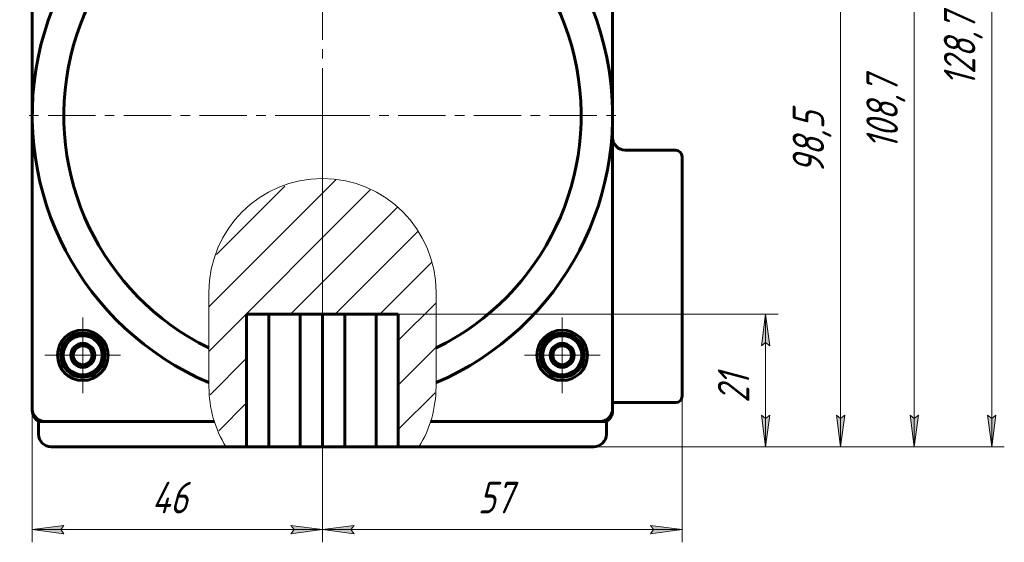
# Model space of a CAD drawing. Header units: millimetres. Extents: x 0 to 841, y 0 to 594.
# Tile 17 of 24: x 562 to 718, y 229 to 312. Entities that reach past the tile are written whole.
import ezdxf

# ---------------------------------------------------------------- set-up
doc = ezdxf.new("R2010")
doc.units = ezdxf.units.MM
for name, pattern in [('K5LT_AXLED', [12, 7.5, -1.5, 1.5, -1.5]), ('K5LT_BASIC', [0]), ('K5LT_THIN', [0]), ('K5LT_THIN_INCLUDED_TO_HATCHING', [0])]:
    doc.linetypes.add(name, pattern=pattern)
doc.layers.add('Системный слой', color=7, linetype='Continuous')
doc.layers.add('Системный слой (1)', color=251, linetype='Continuous', true_color=0x6c6c6c)
doc.styles.add('KDIMTEXTSTYLE', font='txt', dxfattribs={"width": 0.96, "oblique": 15, "height": 5})
doc.styles.add('KTEXTSTYLE', font='txt', dxfattribs={"width": 0.96, "height": 5})
doc.dimstyles.new('KDIMSTYLE (1.00)', dxfattribs={"dimtxt": 5, "dimasz": 1, "dimexe": 2, "dimexo": 0, "dimgap": 1, "dimtad": 1, "dimtxsty": 'KDIMTEXTSTYLE', "dimsah": 1, "dimcen": 0, "dimdle": 1, "dimadec": 0, "dimazin": 0, "dimtfac": 0.667, "dimtmove": 0, "dimatfit": 3, "dimfxl": 1, "dimtvp": 1, "dimtolj": 1, "dimtzin": 0, "dimarcsym": 0})

# ---------------------------------------------------------------- blocks, each defined once
blk = doc.blocks.new('U92')
at = {"layer": 'Системный слой (1)', "color": 150, "linetype": 'K5LT_BASIC', "lineweight": 60, "true_color": 0x0080ff}
for p, q in [((594.8, 244.63), (567.09, 244.63)), ((653.09, 244.63), (625.38, 244.63))]:
    blk.add_line(p, q, dxfattribs=at)
blk = doc.blocks.new('U95')
at = {"layer": 'Системный слой (1)', "color": 150, "linetype": 'K5LT_BASIC', "lineweight": 60, "true_color": 0x0080ff}
for p, q in [((566.09, 248.63), (592.95, 248.63)), ((627.23, 248.63), (654.09, 248.63))]:
    blk.add_line(p, q, dxfattribs=at)
blk = doc.blocks.new('U96')
at = {"layer": 'Системный слой (1)', "color": 7, "linetype": 'K5LT_THIN_INCLUDED_TO_HATCHING', "lineweight": 18}
for p, q in [((592.09, 269.13), (592.09, 254.12)), ((628.09, 254.12), (628.09, 269.13))]:
    blk.add_line(p, q, dxfattribs=at)
for centre, start, end in [((610.09, 269.13), 0, 180), ((610.09, 254.12), 180, 211.8318), ((610.09, 254.12), 328.1682, 0)]:
    blk.add_arc(centre, 18, start, end, dxfattribs=at)
blk = doc.blocks.new('U97')
at = {"layer": 'Системный слой (1)', "color": 30, "linetype": 'K5LT_AXLED', "lineweight": 18, "true_color": 0xff8000}
for q in [(572.09, 265.13), (566.09, 259.13), (578.09, 259.13), (572.09, 253.13)]:
    blk.add_line((572.09, 259.13), q, dxfattribs=at)
blk = doc.blocks.new('U99')
at = {"layer": 'Системный слой (1)', "color": 30, "linetype": 'K5LT_AXLED', "lineweight": 18, "true_color": 0xff8000}
for q in [(648.09, 265.13), (642.09, 259.13), (654.09, 259.13), (648.09, 253.13)]:
    blk.add_line((648.09, 259.13), q, dxfattribs=at)
blk = doc.blocks.new('D12')
at = {"layer": 'Системный слой (1)'}
for points in [[(564.09, 386.72), (569.09, 387.38), (568.59, 386.72), (569.09, 386.06)], [(656.09, 386.72), (651.09, 387.38), (651.59, 386.72), (651.09, 386.06)]]:
    blk.add_hatch(color=7, dxfattribs=at).paths.add_polyline_path(points)
at = {"layer": 'Системный слой (1)', "color": 7, "linetype": 'K5LT_THIN', "lineweight": 18}
for p, q in [((564.09, 297.13), (564.09, 388.72)), ((656.09, 322.96), (656.09, 388.72)), ((564.09, 386.72), (569.09, 387.38)), ((569.09, 387.38), (568.59, 386.72)), ((651.59, 386.72), (651.09, 387.38)), ((651.09, 387.38), (656.09, 386.72)), ((569.09, 386.06), (564.09, 386.72)), ((656.09, 386.72), (564.09, 386.72)), ((568.59, 386.72), (569.09, 386.06)), ((656.09, 386.72), (651.09, 386.06)), ((651.09, 386.06), (651.59, 386.72))]:
    blk.add_line(p, q, dxfattribs=at)
blk.add_wipeout([(606, 387.72), (606, 395.1), (613.85, 395.1), (613.85, 387.72)]).dxf.layer = 'Системный слой (1)'
at = {"layer": 'Системный слой (1)', "color": 7, "insert": (606, 394.31), "char_height": 5, "attachment_point": 1, "style": 'KTEXTSTYLE'}
blk.add_mtext('\\fArial|b0|c204|p34;\\H5.0;\\W1.000;\\Q15;\\fGOST Type AU|b0|i0|c204|p34;\\Q15;\\W0.960;92', dxfattribs=at)
blk = doc.blocks.new('KDIMARROW_01')
at = {"layer": 'Системный слой'}
blk.add_hatch(color=0, dxfattribs=at).paths.add_polyline_path([(0, 0), (-5, 0.66), (-4.5, 0), (-5, -0.66)])
at = {"layer": 'Системный слой', "color": 0, "linetype": 'K5LT_THIN', "lineweight": 18}
for p, q in [((-4.5, 0), (-5, 0.66)), ((-5, 0.66), (0, 0)), ((0, 0), (-5, -0.66)), ((-5, -0.66), (-4.5, 0))]:
    blk.add_line(p, q, dxfattribs=at)
at = {"layer": 'Системный слой (1)', "color": 0, "linetype": 'K5LT_THIN', "lineweight": 18}
blk.add_line((470.92, 149.78), (468.92, 149.78), dxfattribs=at)
blk = doc.blocks.new('D13')
at = {"layer": 'Системный слой (1)'}
for points in [[(564.09, 231.5), (569.09, 232.15), (568.59, 231.5), (569.09, 230.84)], [(610.09, 231.5), (605.09, 232.15), (605.59, 231.5), (605.09, 230.84)]]:
    blk.add_hatch(color=7, dxfattribs=at).paths.add_polyline_path(points)
at = {"layer": 'Системный слой (1)', "color": 7, "linetype": 'K5LT_THIN', "lineweight": 18}
for p, q in [((564.09, 297.13), (564.09, 229.5)), ((610.09, 297.13), (610.09, 229.5)), ((564.09, 231.5), (569.09, 232.15)), ((569.09, 230.84), (564.09, 231.5)), ((564.09, 231.5), (610.09, 231.5)), ((569.09, 232.15), (568.59, 231.5)), ((568.59, 231.5), (569.09, 230.84)), ((605.59, 231.5), (605.09, 232.15)), ((605.09, 232.15), (610.09, 231.5)), ((610.09, 231.5), (605.09, 230.84)), ((605.09, 230.84), (605.59, 231.5))]:
    blk.add_line(p, q, dxfattribs=at)
blk.add_wipeout([(583, 232.5), (583, 239.88), (590.85, 239.88), (590.85, 232.5)]).dxf.layer = 'Системный слой (1)'
at = {"layer": 'Системный слой (1)', "color": 7, "insert": (583, 239.08), "char_height": 5, "attachment_point": 1, "style": 'KTEXTSTYLE'}
blk.add_mtext('\\fArial|b0|c204|p34;\\H5.0;\\W1.000;\\Q15;\\fGOST Type AU|b0|i0|c204|p34;\\Q15;\\W0.960;46', dxfattribs=at)
blk = doc.blocks.new('D14')
at = {"layer": 'Системный слой (1)'}
for points in [[(610.09, 231.5), (615.09, 232.15), (614.59, 231.5), (615.09, 230.84)], [(667.09, 231.5), (662.09, 232.15), (662.59, 231.5), (662.09, 230.84)]]:
    blk.add_hatch(color=7, dxfattribs=at).paths.add_polyline_path(points)
at = {"layer": 'Системный слой (1)', "color": 7, "linetype": 'K5LT_THIN', "lineweight": 18}
for p, q in [((610.09, 297.13), (610.09, 229.5)), ((667.09, 274.92), (667.09, 229.5)), ((610.09, 231.5), (615.09, 232.15)), ((615.09, 230.84), (610.09, 231.5)), ((667.09, 231.5), (610.09, 231.5)), ((615.09, 232.15), (614.59, 231.5)), ((614.59, 231.5), (615.09, 230.84)), ((662.59, 231.5), (662.09, 232.15)), ((662.09, 232.15), (667.09, 231.5)), ((667.09, 231.5), (662.09, 230.84)), ((662.09, 230.84), (662.59, 231.5))]:
    blk.add_line(p, q, dxfattribs=at)
blk.add_wipeout([(634.7, 232.5), (634.7, 239.88), (642.16, 239.88), (642.16, 232.5)]).dxf.layer = 'Системный слой (1)'
at = {"layer": 'Системный слой (1)', "color": 7, "insert": (634.7, 239.08), "char_height": 5, "attachment_point": 1, "style": 'KTEXTSTYLE'}
blk.add_mtext('\\fArial|b0|c204|p34;\\H5.0;\\W1.000;\\Q15;\\fGOST Type AU|b0|i0|c204|p34;\\Q15;\\W0.960;57', dxfattribs=at)
blk = doc.blocks.new('D15')
at = {"layer": 'Системный слой (1)'}
for points in [[(692.87, 338.13), (692.21, 343.13), (691.55, 338.13), (692.21, 338.63)], [(692.21, 244.63), (692.87, 249.63), (692.21, 249.13), (691.55, 249.63)]]:
    blk.add_hatch(color=7, dxfattribs=at).paths.add_polyline_path(points)
at = {"layer": 'Системный слой (1)', "color": 7, "linetype": 'K5LT_THIN', "lineweight": 18}
for p, q in [((642.5, 343.13), (694.21, 343.13)), ((691.55, 338.13), (692.21, 343.13)), ((692.21, 343.13), (692.87, 338.13)), ((692.21, 244.63), (692.21, 343.13)), ((692.21, 338.63), (691.55, 338.13)), ((692.87, 338.13), (692.21, 338.63)), ((692.21, 244.63), (691.55, 249.63)), ((691.55, 249.63), (692.21, 249.13)), ((692.21, 249.13), (692.87, 249.63)), ((692.87, 249.63), (692.21, 244.63)), ((623.75, 244.63), (694.21, 244.63))]:
    blk.add_line(p, q, dxfattribs=at)
blk.add_wipeout([(691.21, 287.87), (683.83, 287.87), (683.83, 299.4), (691.21, 299.4)]).dxf.layer = 'Системный слой (1)'
at = {"layer": 'Системный слой (1)', "color": 7, "insert": (684.62, 287.87), "char_height": 5, "attachment_point": 1, "rotation": 90, "style": 'KTEXTSTYLE'}
blk.add_mtext('\\fArial|b0|c204|p34;\\H5.0;\\W1.000;\\Q15;\\fGOST Type AU|b0|i0|c204|p34;\\Q15;\\W0.960;98,5', dxfattribs=at)
blk = doc.blocks.new('D16')
at = {"layer": 'Системный слой (1)'}
for points in [[(704.56, 348.33), (703.9, 353.33), (703.24, 348.33), (703.9, 348.83)], [(703.9, 244.63), (704.56, 249.63), (703.9, 249.13), (703.24, 249.63)]]:
    blk.add_hatch(color=7, dxfattribs=at).paths.add_polyline_path(points)
at = {"layer": 'Системный слой (1)', "color": 7, "linetype": 'K5LT_THIN', "lineweight": 18}
for p, q in [((624.37, 353.33), (705.9, 353.33)), ((703.24, 348.33), (703.9, 353.33)), ((703.9, 353.33), (704.56, 348.33)), ((703.9, 244.63), (703.9, 353.33)), ((703.9, 348.83), (703.24, 348.33)), ((704.56, 348.33), (703.9, 348.83)), ((703.9, 244.63), (703.24, 249.63)), ((703.24, 249.63), (703.9, 249.13)), ((703.9, 249.13), (704.56, 249.63)), ((704.56, 249.63), (703.9, 244.63)), ((623.75, 244.63), (705.9, 244.63))]:
    blk.add_line(p, q, dxfattribs=at)
blk.add_wipeout([(702.9, 291.72), (695.52, 291.72), (695.52, 305.66), (702.9, 305.66)]).dxf.layer = 'Системный слой (1)'
at = {"layer": 'Системный слой (1)', "color": 7, "insert": (696.31, 291.72), "char_height": 5, "attachment_point": 1, "rotation": 90, "style": 'KTEXTSTYLE'}
blk.add_mtext('\\fArial|b0|c204|p34;\\H5.0;\\W1.000;\\Q15;\\fGOST Type AU|b0|i0|c204|p34;\\Q15;\\W0.960;108,7', dxfattribs=at)
blk = doc.blocks.new('D17')
at = {"layer": 'Системный слой (1)'}
for points in [[(716.83, 368.33), (716.18, 373.33), (715.52, 368.33), (716.18, 368.83)], [(716.18, 244.63), (716.83, 249.63), (716.18, 249.13), (715.52, 249.63)]]:
    blk.add_hatch(color=7, dxfattribs=at).paths.add_polyline_path(points)
at = {"layer": 'Системный слой (1)', "color": 7, "linetype": 'K5LT_THIN', "lineweight": 18}
for p, q in [((615.78, 373.33), (718.18, 373.33)), ((715.52, 368.33), (716.18, 373.33)), ((716.18, 373.33), (716.83, 368.33)), ((716.18, 244.63), (716.18, 373.33)), ((716.18, 368.83), (715.52, 368.33)), ((716.83, 368.33), (716.18, 368.83)), ((716.18, 244.63), (715.52, 249.63)), ((715.52, 249.63), (716.18, 249.13)), ((716.18, 249.13), (716.83, 249.63)), ((716.83, 249.63), (716.18, 244.63)), ((623.75, 244.63), (718.18, 244.63))]:
    blk.add_line(p, q, dxfattribs=at)
blk.add_wipeout([(715.18, 301.72), (707.79, 301.72), (707.79, 315.66), (715.18, 315.66)]).dxf.layer = 'Системный слой (1)'
at = {"layer": 'Системный слой (1)', "color": 7, "insert": (708.59, 301.72), "char_height": 5, "attachment_point": 1, "rotation": 90, "style": 'KTEXTSTYLE'}
blk.add_mtext('\\fArial|b0|c204|p34;\\H5.0;\\W1.000;\\Q15;\\fGOST Type AU|b0|i0|c204|p34;\\Q15;\\W0.960;128,7', dxfattribs=at)
blk = doc.blocks.new('D18')
at = {"layer": 'Системный слой (1)'}
for points in [[(681, 260.63), (680.34, 265.63), (679.68, 260.63), (680.34, 261.13)], [(680.34, 244.63), (681, 249.63), (680.34, 249.13), (679.68, 249.63)]]:
    blk.add_hatch(color=7, dxfattribs=at).paths.add_polyline_path(points)
at = {"layer": 'Системный слой (1)', "color": 7, "linetype": 'K5LT_THIN', "lineweight": 18}
for p, q in [((613.61, 265.63), (682.34, 265.63)), ((679.68, 260.63), (680.34, 265.63)), ((680.34, 265.63), (681, 260.63)), ((680.34, 244.63), (680.34, 265.63)), ((680.34, 261.13), (679.68, 260.63)), ((681, 260.63), (680.34, 261.13)), ((680.34, 244.63), (679.68, 249.63)), ((679.68, 249.63), (680.34, 249.13)), ((680.34, 249.13), (681, 249.63)), ((681, 249.63), (680.34, 244.63)), ((623.75, 244.63), (682.34, 244.63))]:
    blk.add_line(p, q, dxfattribs=at)
blk.add_wipeout([(679.34, 251.57), (671.96, 251.57), (671.96, 258.4), (679.34, 258.4)]).dxf.layer = 'Системный слой (1)'
at = {"layer": 'Системный слой (1)', "color": 7, "insert": (672.76, 251.57), "char_height": 5, "attachment_point": 1, "rotation": 90, "style": 'KTEXTSTYLE'}
blk.add_mtext('\\fArial|b0|c204|p34;\\H5.0;\\W1.000;\\Q15;\\fGOST Type AU|b0|i0|c204|p34;\\Q15;\\W0.960;21', dxfattribs=at)
blk = doc.blocks.new('U101')
at = {"layer": 'Системный слой (1)', "color": 30, "linetype": 'K5LT_AXLED', "lineweight": 18, "true_color": 0xff8000}
for q in [(610.09, 345.13), (562.09, 297.13), (610.09, 249.13), (658.09, 297.13)]:
    blk.add_line((610.09, 297.13), q, dxfattribs=at)

msp = doc.modelspace()

# ---------------------------------------------------------------- hatches: boundary and pattern name
at = {"layer": 'Системный слой (1)'}
h = msp.add_hatch(dxfattribs=at)
h.set_pattern_fill('', angle=45, style=0, pattern_type=0)
h.set_pattern_definition([(45, (0, 0), (-3.535534, 3.535534), [])])
h.paths.add_polyline_path([(622.109, 244.626), (625.381, 244.626), (627.497, 249.542), (628.088, 254.12), (628.088, 269.133), (627.293, 274.425), (624.977, 279.249), (621.344, 283.179), (616.717, 285.868), (611.504, 287.077), (606.165, 286.7), (601.174, 284.77), (596.97, 281.458), (593.926, 277.056), (592.311, 271.954), (592.088, 269.133), (592.088, 254.12), (592.884, 248.828), (594.796, 244.626), (598.068, 244.626), (598.068, 265.626), (622.109, 265.626)])

# ---------------------------------------------------------------- linework, layer by layer
at = {"layer": 'Системный слой (1)', "color": 150, "linetype": 'K5LT_BASIC', "lineweight": 60, "true_color": 0x0080ff}
for p, q in [((564.088, 341.126), (564.088, 297.126)), ((656.088, 297.126), (656.088, 341.126)), ((564.088, 297.126), (564.088, 250.626)), ((656.088, 250.626), (656.088, 297.126)), ((666.088, 291.626), (658.088, 291.626)), ((667.088, 252.626), (667.088, 290.626)), ((622.109, 265.626), (598.068, 265.626)), ((598.068, 244.626), (598.068, 265.626)), ((601.588, 265.626), (601.588, 244.626)), ((606.568, 265.626), (606.568, 244.626)), ((610.088, 265.626), (610.088, 244.626)), ((613.609, 265.626), (613.609, 244.626)), ((618.588, 265.626), (618.588, 244.626)), ((622.109, 265.626), (622.109, 244.626)), ((572.088, 260.859), (570.588, 259.993)), ((573.588, 259.993), (572.088, 260.859)), ((648.088, 260.859), (646.588, 259.993)), ((649.588, 259.993), (648.088, 260.859)), ((570.588, 259.993), (570.588, 258.26)), ((573.588, 258.26), (573.588, 259.993)), ((646.588, 259.993), (646.588, 258.26)), ((649.588, 258.26), (649.588, 259.993)), ((570.588, 258.26), (572.088, 257.394)), ((572.088, 257.394), (573.588, 258.26)), ((646.588, 258.26), (648.088, 257.394)), ((648.088, 257.394), (649.588, 258.26)), ((656.088, 251.626), (666.088, 251.626)), ((564.088, 250.359), (564.088, 250.626)), ((656.088, 250.626), (656.088, 250.359)), ((565.088, 248.626), (566.088, 248.626)), ((565.088, 248.626), (565.088, 246.626)), ((654.088, 248.626), (655.088, 248.626)), ((655.088, 248.626), (655.088, 246.626)), ((598.068, 244.626), (594.796, 244.626)), ((598.068, 244.626), (601.588, 244.626)), ((601.588, 244.626), (606.568, 244.626)), ((606.568, 244.626), (610.088, 244.626)), ((610.088, 244.626), (613.609, 244.626)), ((613.609, 244.626), (618.588, 244.626)), ((618.588, 244.626), (622.109, 244.626)), ((625.381, 244.626), (622.109, 244.626))]:
    msp.add_line(p, q, dxfattribs=at)
for centre, radius in [((572.088, 259.126), 4), ((572.088, 259.126), 3.5), ((648.088, 259.126), 4), ((648.088, 259.126), 3.5), ((572.088, 259.126), 3.1), ((572.088, 259.126), 1.9), ((648.088, 259.126), 3.1), ((648.088, 259.126), 1.9)]:
    msp.add_circle(centre, radius, dxfattribs=at)
for centre, radius, start, end in [((610.088, 297.126), 46, 293.03568, 246.96432), ((610.088, 297.126), 41, 296.04165, 243.95835), ((658.088, 293.626), 2, 180, 270), ((666.088, 290.626), 1, 0, 90), ((572.088, 259.126), 1.5, 120, 180), ((572.088, 259.126), 1.5, 180, 240), ((572.088, 259.126), 1.5, 90, 120), ((572.088, 259.126), 1.5, 60, 90), ((572.088, 259.126), 1.5, 0, 60), ((572.088, 259.126), 1.5, 300, 0), ((648.088, 259.126), 1.5, 120, 180), ((648.088, 259.126), 1.5, 180, 240), ((648.088, 259.126), 1.5, 90, 120), ((648.088, 259.126), 1.5, 60, 90), ((648.088, 259.126), 1.5, 0, 60), ((648.088, 259.126), 1.5, 300, 0), ((572.088, 259.126), 1.5, 240, 300), ((648.088, 259.126), 1.5, 240, 300), ((666.088, 252.626), 1, 270, 0), ((566.088, 250.626), 2, 180, 270), ((566.088, 250.359), 2, 180, 240), ((654.088, 250.626), 2, 270, 0), ((654.088, 250.359), 2, 300, 0), ((567.088, 246.626), 2, 180, 270), ((653.088, 246.626), 2, 270, 0)]:
    msp.add_arc(centre, radius, start, end, dxfattribs=at)

# ---------------------------------------------------------------- block references
at = {"layer": 'Системный слой (1)'}
for name in ['U96', 'U97', 'U99', 'U95', 'U92']:
    msp.add_blockref(name, (0, 0), dxfattribs=at)

# ---------------------------------------------------------------- next in the draw order: dimensions: what is measured, and where the dimension line sits
at = {"layer": 'Системный слой (1)', "color": 7}
dim = msp.add_linear_dim(base=(656.088, 386.722), p1=(564.088, 297.126), p2=(656.088, 322.957), dimstyle='KDIMSTYLE (1.00)', override={"dimexo": 0, "dimpost": '\\fGOST Type AU|b0|c204|p34;\\H5.0;\\W0.960;\\Q15;<>', "dimblk1": 'KDIMARROW_01', "dimblk2": 'KDIMARROW_01', "dimse1": 0, "dimse2": 0, "dimclrt": 7, "dimtol": 1, "dimtp": 0, "dimtm": 0, "dimtdec": 5, "dimtolj": 1}, dxfattribs=at)
dim.commit()
dim.dimension.update_dxf_attribs({"geometry": 'D12', "text_midpoint": (610.088, 386.722), "dimtype": 160})

# ---------------------------------------------------------------- next in the draw order: dimensions: what is measured, and where the dimension line sits
dim = msp.add_linear_dim(base=(564.088, 231.496), p1=(610.088, 297.126), p2=(564.088, 297.126), dimstyle='KDIMSTYLE (1.00)', override={"dimexo": 0, "dimpost": '\\fGOST Type AU|b0|c204|p34;\\H5.0;\\W0.960;\\Q15;<>', "dimblk1": 'KDIMARROW_01', "dimblk2": 'KDIMARROW_01', "dimse1": 0, "dimse2": 0, "dimclrt": 7, "dimtol": 1, "dimtp": 0, "dimtm": 0, "dimtdec": 5, "dimtolj": 1}, dxfattribs=at)
dim.commit()
dim.dimension.update_dxf_attribs({"geometry": 'D13', "text_midpoint": (587.088, 231.496), "dimtype": 160})

# ---------------------------------------------------------------- next in the draw order: dimensions: what is measured, and where the dimension line sits
dim = msp.add_linear_dim(base=(667.088, 231.496), p1=(610.088, 297.126), p2=(667.088, 274.916), dimstyle='KDIMSTYLE (1.00)', override={"dimexo": 0, "dimpost": '\\fGOST Type AU|b0|c204|p34;\\H5.0;\\W0.960;\\Q15;<>', "dimblk1": 'KDIMARROW_01', "dimblk2": 'KDIMARROW_01', "dimse1": 0, "dimse2": 0, "dimclrt": 7, "dimtol": 1, "dimtp": 0, "dimtm": 0, "dimtdec": 5, "dimtolj": 1}, dxfattribs=at)
dim.commit()
dim.dimension.update_dxf_attribs({"geometry": 'D14', "text_midpoint": (638.588, 231.496), "dimtype": 160})

# ---------------------------------------------------------------- next in the draw order: dimensions: what is measured, and where the dimension line sits
dim = msp.add_linear_dim(base=(692.21, 244.626), p1=(642.504, 343.126), p2=(623.745, 244.626), angle=90, dimstyle='KDIMSTYLE (1.00)', override={"dimexo": 0, "dimpost": '\\fGOST Type AU|b0|c204|p34;\\H5.0;\\W0.960;\\Q15;<>', "dimblk1": 'KDIMARROW_01', "dimblk2": 'KDIMARROW_01', "dimse1": 0, "dimse2": 0, "dimclrt": 7, "dimtol": 1, "dimtp": 0, "dimtm": 0, "dimtdec": 5, "dimtolj": 1}, dxfattribs=at)
dim.commit()
dim.dimension.update_dxf_attribs({"geometry": 'D15', "text_midpoint": (692.21, 293.876), "dimtype": 160})

# ---------------------------------------------------------------- next in the draw order: dimensions: what is measured, and where the dimension line sits
dim = msp.add_linear_dim(base=(703.9, 244.626), p1=(624.369, 353.326), p2=(623.745, 244.626), angle=90, dimstyle='KDIMSTYLE (1.00)', override={"dimexo": 0, "dimpost": '\\fGOST Type AU|b0|c204|p34;\\H5.0;\\W0.960;\\Q15;<>', "dimblk1": 'KDIMARROW_01', "dimblk2": 'KDIMARROW_01', "dimse1": 0, "dimse2": 0, "dimclrt": 7, "dimtol": 1, "dimtp": 0, "dimtm": 0, "dimtdec": 5, "dimtolj": 1}, dxfattribs=at)
dim.commit()
dim.dimension.update_dxf_attribs({"geometry": 'D16', "text_midpoint": (703.9, 298.976), "dimtype": 160})

# ---------------------------------------------------------------- next in the draw order: dimensions: what is measured, and where the dimension line sits
dim = msp.add_linear_dim(base=(716.176, 244.626), p1=(615.783, 373.326), p2=(623.745, 244.626), angle=90, dimstyle='KDIMSTYLE (1.00)', override={"dimexo": 0, "dimpost": '\\fGOST Type AU|b0|c204|p34;\\H5.0;\\W0.960;\\Q15;<>', "dimblk1": 'KDIMARROW_01', "dimblk2": 'KDIMARROW_01', "dimse1": 0, "dimse2": 0, "dimclrt": 7, "dimtol": 1, "dimtp": 0, "dimtm": 0, "dimtdec": 5, "dimtolj": 1}, dxfattribs=at)
dim.commit()
dim.dimension.update_dxf_attribs({"geometry": 'D17', "text_midpoint": (716.176, 308.976), "dimtype": 160})

# ---------------------------------------------------------------- next in the draw order: dimensions: what is measured, and where the dimension line sits
dim = msp.add_linear_dim(base=(680.343, 244.626), p1=(613.609, 265.626), p2=(623.745, 244.626), angle=90, dimstyle='KDIMSTYLE (1.00)', override={"dimexo": 0, "dimpost": '\\fGOST Type AU|b0|c204|p34;\\H5.0;\\W0.960;\\Q15;<>', "dimblk1": 'KDIMARROW_01', "dimblk2": 'KDIMARROW_01', "dimse1": 0, "dimse2": 0, "dimclrt": 7, "dimtol": 1, "dimtp": 0, "dimtm": 0, "dimtdec": 5, "dimtolj": 1}, dxfattribs=at)
dim.commit()
dim.dimension.update_dxf_attribs({"geometry": 'D18', "text_midpoint": (680.343, 255.126), "dimtype": 160})

# ---------------------------------------------------------------- next in the draw order: block references
at = {"layer": 'Системный слой (1)'}
msp.add_blockref('U101', (0, 0), dxfattribs=at)

doc.saveas('drawing.dxf')
